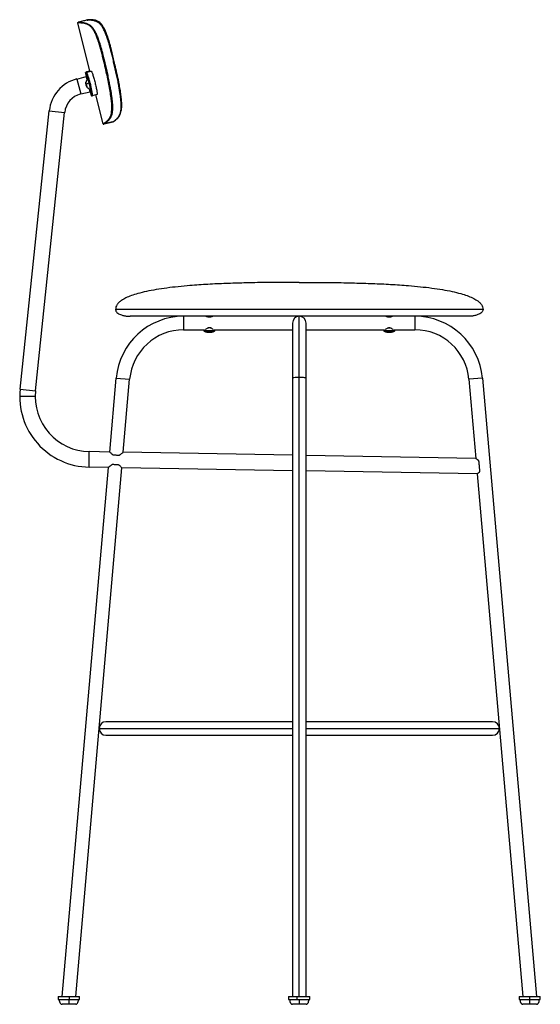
# Paper-space layout '_Front' of a CAD drawing. Header units: millimetres. Extents: x -289 to 249, y -5 to 1012.
import ezdxf

# ---------------------------------------------------------------- set-up
doc = ezdxf.new("R2010")
doc.units = ezdxf.units.MM

psp = doc.layouts.new('_Front')

# ---------------------------------------------------------------- linework, layer by layer
at = {"color": 7, "linetype": 'Continuous', "lineweight": 25}
for p, q in [((-228.9, 1009.2), (-228.9, 1009.2)), ((-216.4, 959.2), (-228.9, 1009.2)), ((-219.3, 1012.1), (-228.5, 1009.8)), ((-218.4, 1012.3), (-218.4, 1012.3)), ((-221.3, 958), (-220.2, 953.7)), ((-220.7, 958), (-221.2, 958.1)), ((-220.7, 958), (-218.9, 950.8)), ((-216.5, 959.4), (-220.1, 958.5)), ((-220, 958.2), (-215.2, 959.4)), ((-229.9, 951.2), (-220.2, 953.7)), ((-229.9, 951.2), (-226, 935.7)), ((-220.7, 947.4), (-220.2, 945.8)), ((-220.7, 946.8), (-220.7, 947.4)), ((-220.5, 946.9), (-220.7, 946.8)), ((-220.2, 944.7), (-220.7, 946.8)), ((-218.3, 951.1), (-218.6, 951)), ((-226, 935.7), (-216.3, 938.1)), ((-220.2, 945.8), (-219.7, 943.6)), ((-219.7, 943.1), (-220.2, 944.7)), ((-219.9, 944.7), (-220.2, 944.7)), ((-219.7, 943.6), (-219.7, 943.1)), ((-216.5, 940.9), (-214.7, 933.8)), ((-216.3, 938.1), (-215.2, 933.8)), ((-216.1, 940.8), (-215.7, 940.9)), ((-215.7, 941.1), (-216, 941)), ((-215.7, 940.9), (-215.7, 941.1)), ((-214.7, 933.8), (-215.1, 933.8)), ((-209.2, 935.1), (-214, 933.9)), ((-202.9, 904.9), (-210.3, 934.8)), ((-288.7, 630.7), (-258.5, 918.3)), ((-272.8, 629.1), (-242.6, 916.7)), ((-258.5, 918.3), (-242.6, 916.7)), ((-193, 906.8), (-202.3, 904.5)), ((-193, 906.8), (-192.9, 906.9)), ((190, 713), (-190, 713)), ((175, 706), (-175, 706)), ((-119.6, 706), (-119.6, 692)), ((-95.7, 706), (-95.5, 705.9)), ((-92.2, 705.5), (-92.2, 705.9)), ((-90, 705.7), (-90, 706)), ((-3, 706), (-3, 705.8)), ((-3, 705.4), (-2.9, 705.3)), ((-3, 705.3), (-3, 705.3)), ((0, 3), (0, 706)), ((2.8, 705.3), (3, 705.4)), ((2.9, 705.4), (2.9, 705.4)), ((3, 705.3), (3, 705.8)), ((92.9, 705.4), (92.9, 705.8)), ((96, 705.6), (96, 706)), ((119.6, 706), (119.6, 692)), ((-119.6, 692), (-97.9, 692)), ((-97.9, 692), (-98.5, 691.4)), ((-97.7, 692.1), (-98.3, 691.4)), ((-91.4, 693.9), (-94.6, 693.9)), ((-92.2, 693.9), (-92.2, 694.2)), ((-87.5, 691.4), (-88.1, 692)), ((-88.1, 692), (-7, 692)), ((-7, 699), (-7, 3)), ((7, 3), (7, 699)), ((7, 692), (88.2, 692)), ((88.2, 692), (87.5, 691.3)), ((94.9, 693.8), (91.1, 693.8)), ((92.9, 693.8), (92.9, 694.3)), ((98.5, 691.3), (97.8, 692)), ((97.8, 692), (119.6, 692)), ((97.8, 692), (98.5, 691.3)), ((-98.5, 691.4), (-87.5, 691.4)), ((-98.4, 690.6), (-87.6, 690.6)), ((87.5, 691.3), (98.5, 691.3)), ((87.6, 690.5), (98.4, 690.5)), ((-196, 565.7), (-189.4, 642.1)), ((-189.4, 642.1), (-175.4, 640.9)), ((189.4, 642.1), (175.4, 640.9)), ((189.4, 642.1), (245.3, 3)), ((-182, 565.5), (-175.4, 640.9)), ((175.4, 640.9), (182.6, 559.1)), ((-273.1, 623.1), (-289.1, 623.1)), ((-288.7, 630.7), (-272.8, 629.1)), ((-217.4, 550.1), (-217.1, 566.1)), ((-196, 565.7), (-217.1, 566.1)), ((-7, 562.4), (-182, 565.5)), ((182.6, 559.1), (7, 562.2)), ((-245.3, 3), (-197.4, 549.8)), ((-231.2, 3), (-183.4, 549.5)), ((-197.4, 549.8), (-217.4, 550.1)), ((-7, 546.4), (-183.4, 549.5)), ((184, 543.1), (7, 546.2)), ((184, 543.1), (231.2, 3)), ((-7, 287), (-199.9, 287)), ((199.9, 287), (7, 287)), ((-206.9, 280), (-7, 280)), ((7, 280), (206.9, 280)), ((-199.9, 273), (-7, 273)), ((7, 273), (199.9, 273)), ((-249.2, 3), (-249.2, 0)), ((-249.2, 3), (-227.2, 3)), ((-249.2, 0), (-227.2, 0)), ((-237.8, 3), (-237.8, 0)), ((-227.2, 0), (-227.2, 3)), ((-11, 3), (-11, 0)), ((-11, 3), (11, 3)), ((-11, 0), (11, 0)), ((-2.6, 3), (-2.6, 0)), ((11, 0), (11, 3)), ((227.2, 3), (227.2, 0)), ((227.2, 3), (249.2, 3)), ((227.2, 0), (249.2, 0)), ((238.2, 3), (238.2, 0)), ((249.2, 0), (249.2, 3))]:
    psp.add_line(p, q, dxfattribs=at)
at = {"color": 7, "linetype": 'Continuous', "lineweight": 25, "flags": 128}
for points in [[(-220.2, 945.9), (-220.4, 946.8), (-220.6, 947.4), (-220.8, 947.8), (-220.8, 947.7), (-220.8, 947.3), (-220.7, 946.5), (-220.5, 945.6), (-220.2, 944.6)], [(-220.2, 944.6), (-219.9, 943.7), (-219.7, 943), (-219.6, 942.7), (-219.5, 942.8), (-219.6, 943.2), (-219.7, 944), (-219.9, 944.9), (-220.2, 945.9)], [(-216.1, 940.8), (-216.1, 940.9), (-216, 941)], [(-201.8, 904.7), (-197.2, 905.9), (-192.6, 907)], [(0, 642.7), (-1.6, 642.7), (-3, 642.6), (-4.4, 642.6), (-5.5, 642.5), (-6.3, 642.3), (-6.8, 642.2), (-7, 642)], [(7, 642), (6.8, 642.2), (6.3, 642.3), (5.5, 642.5), (4.4, 642.6), (3, 642.6), (1.6, 642.7), (0, 642.7)]]:
    psp.add_lwpolyline(points, dxfattribs=at)
at = {"color": 7, "linetype": 'Continuous', "lineweight": 25}
for centre, radius, start, end in [((-213.9, 939.4), 20.1, 107.9745, 109.8823), ((-223.4, 976.9), 19, 277.9062, 280.0632), ((-216.1, 962.7), 3.47, 265.5961, 285.8761), ((-220.7, 914.4), 38, 104, 174), ((-215.3, 946.4), 5.65, 125.6878, 166.5948), ((-213.7, 936), 11.8, 107.7698, 123.1913), ((-227.3, 945.9), 10, 7.8026, 30.8495), ((-248, 938.1), 32.5, 5.343, 23.6801), ((-252.4, 936.8), 36.7, 6.5959, 16.5451), ((-215.3, 946.4), 5.65, 221.4464, 262.3534), ((-220.7, 914.4), 22, 104, 174), ((-217.3, 952.6), 19, 277.9062, 280.0632), ((-119.6, 636), 70, 90, 175), ((0, 699), 7, 0, 180), ((119.6, 636), 70, 5, 90), ((-119.6, 636), 56, 90, 175), ((119.6, 636), 56, 5, 90), ((-98.2, 691.1), 0.5, 135, 245.1123), ((-98, 691.1), 0.508, 136.0819, 243.3505), ((-93, 702.2), 12.8, 245.1123, 259.1096), ((-93, 701.4), 12, 244.3152, 259.2804), ((-94.8, 693.6), 4.01, 259.8554, 263.9564), ((-94.8, 693.6), 3.95, 263.9684, 280.1883), ((-93.2, 702.1), 12.5, 265.1673, 270.692), ((-92.8, 702.1), 12.5, 264.2766, 275.7234), ((-91.2, 693.6), 3.95, 261.4026, 271.2175), ((-91.1, 692.1), 2.44, 257.043, 282.957), ((-93, 702.2), 12.8, 280.8904, 294.8877), ((-87.8, 691.1), 0.5, 294.8877, 45), ((87.8, 691), 0.5, 135, 245.1123), ((93, 702.1), 12.7, 245.1062, 259.6566), ((90.9, 690.7), 1.17, 258.9589, 288.7331), ((91.4, 695.3), 5.73, 266.7766, 274.6329), ((92.5, 701.5), 12, 264.1538, 275.8462), ((93.5, 701.5), 12, 267.7712, 273.2026), ((94.6, 695.3), 5.74, 261.5502, 278.4498), ((95.1, 690.7), 1.16, 262.8328, 281.1665), ((93, 702.1), 12.7, 280.3434, 294.8938), ((95, 690.8), 1.26, 281.1363, 288.3815), ((98.2, 691), 0.5, 294.8877, 45), ((98.2, 691), 0.5, 294.9015, 44.9915), ((-216.1, 623.1), 73, 174, 269), ((-216.1, 623.1), 57, 174, 269), ((-199.9, 280), 7, 90, 270), ((199.9, 280), 7, 270, 90)]:
    psp.add_arc(centre, radius, start, end, dxfattribs=at)
for points, knots in [([(-228.9, 1009.2), (-228.9, 1009.3), (-228.9, 1009.4), (-228.9, 1009.5), (-228.8, 1009.6), (-228.8, 1009.7), (-228.7, 1009.8), (-228.6, 1009.8), (-228.5, 1009.8)], [0, 0, 0, 0, 0.239457, 0.368361, 0.5, 0.631639, 0.760543, 1, 1, 1, 1]), ([(-202.9, 904.9), (-202.8, 904.9), (-202.8, 904.9), (-202.6, 905), (-202.2, 905.2), (-201.7, 905.6), (-201.1, 906), (-200.4, 906.5), (-199.7, 907), (-198.9, 907.7), (-198.1, 908.5), (-197.3, 909.3), (-196.5, 910.3), (-195.9, 911.3), (-195.3, 912.6), (-194.7, 914.1), (-194.3, 915.6), (-194.1, 917.2), (-193.9, 919), (-193.8, 921.1), (-193.8, 923.5), (-193.9, 926.1), (-194.2, 928.9), (-194.6, 931.9), (-195.2, 936.3), (-196.2, 942.2), (-197.6, 949.5), (-199.2, 956.9), (-200.7, 963.5), (-202.1, 969.3), (-203.3, 974.2), (-204.5, 979.2), (-205.7, 983.5), (-206.8, 987.2), (-207.8, 990.3), (-209, 993.8), (-210.2, 996.8), (-211.3, 999.2), (-212.2, 1000.7), (-213, 1002.1), (-213.8, 1003.2), (-214.6, 1004.3), (-215.7, 1005.4), (-217, 1006.5), (-218.4, 1007.3), (-219.7, 1007.9), (-220.9, 1008.3), (-222.3, 1008.7), (-223.7, 1008.9), (-225.1, 1009), (-226.3, 1009.1), (-227.2, 1009.1), (-227.9, 1009.1), (-228.5, 1009.1), (-228.8, 1009.2), (-228.8, 1009.2), (-228.9, 1009.2)], [0, 0, 0, 0, 0.02981, 0.058705, 0.086687, 0.113758, 0.141805, 0.164189, 0.185655, 0.208031, 0.230897, 0.251971, 0.268429, 0.28344, 0.299229, 0.314984, 0.32572, 0.336076, 0.346533, 0.357132, 0.367404, 0.37808, 0.387899, 0.398402, 0.409666, 0.43296, 0.456401, 0.479985, 0.504089, 0.519827, 0.535973, 0.551517, 0.567096, 0.57787, 0.588205, 0.598561, 0.614286, 0.622013, 0.630008, 0.637389, 0.645038, 0.653026, 0.661415, 0.679989, 0.698062, 0.716796, 0.735713, 0.754933, 0.786103, 0.817292, 0.847317, 0.879686, 0.909386, 0.942018, 0.971018, 1, 1, 1, 1]), ([(-227.5, 1010.1), (-227.6, 1010), (-227.7, 1010), (-228, 1010), (-228.3, 1009.9), (-228.5, 1009.9), (-228.5, 1009.8), (-228.5, 1009.8)], [0, 0, 0, 0, 0.028918, 0.239736, 0.464993, 0.717547, 1, 1, 1, 1]), ([(-228.5, 1009.8), (-228.5, 1009.8), (-228.4, 1009.8), (-228.2, 1009.8), (-227.8, 1009.7), (-227.4, 1009.7), (-226.8, 1009.7), (-226.3, 1009.7), (-225.6, 1009.7), (-224.7, 1009.6), (-223.8, 1009.5), (-222.8, 1009.4), (-221.7, 1009.2), (-220.4, 1008.9), (-219, 1008.4), (-217.7, 1007.7), (-216.4, 1006.9), (-215.2, 1005.9), (-214.1, 1004.7), (-213.1, 1003.4), (-211.9, 1001.7), (-210.5, 999), (-209, 995.6), (-207.9, 992.7), (-207.1, 990.1), (-206.1, 987.2), (-205.1, 983.8), (-204.1, 980.1), (-203, 975.7), (-201.8, 970.7), (-200.5, 965.2), (-199.1, 959.3), (-197.8, 953.5), (-196.7, 947.8), (-195.7, 942.6), (-194.8, 938), (-194.2, 933.8), (-193.6, 929.4), (-193.2, 925.1), (-193.1, 920.9), (-193.3, 917.5), (-193.7, 915.1), (-194.2, 913.4), (-194.7, 912.1), (-195.3, 911), (-195.9, 910), (-196.6, 909), (-197.4, 908.2), (-198.2, 907.4), (-199.1, 906.7), (-200, 906), (-200.7, 905.4), (-201.4, 905), (-201.7, 904.8), (-201.8, 904.7), (-201.8, 904.7)], [0, 0, 0, 0, 0.032412, 0.060974, 0.086381, 0.110137, 0.132294, 0.153171, 0.173137, 0.199107, 0.222769, 0.243486, 0.262016, 0.287882, 0.311008, 0.330628, 0.347644, 0.362683, 0.375541, 0.384738, 0.393521, 0.41074, 0.427054, 0.435704, 0.444697, 0.455398, 0.467023, 0.479676, 0.49385, 0.511492, 0.530977, 0.550364, 0.571369, 0.59033, 0.608299, 0.624321, 0.639108, 0.653019, 0.671891, 0.689846, 0.708382, 0.728429, 0.741064, 0.754289, 0.768673, 0.784956, 0.803046, 0.823236, 0.84616, 0.872578, 0.901818, 0.932935, 0.965396, 0.999135, 1, 1, 1, 1]), ([(-219.3, 1012.1), (-220.5, 1011.8), (-223.3, 1011.1), (-226, 1010.4), (-227.5, 1010.1)], [0, 0, 0, 0, 0.443597, 1, 1, 1, 1]), ([(-219.3, 1012.1), (-219.3, 1012.1), (-219.3, 1012.2), (-219, 1012.2), (-218.7, 1012.3), (-218.5, 1012.3), (-218.3, 1012.3)], [0, 0, 0, 0, 0.3075697, 0.5794133, 0.8214383, 1, 1, 1, 1]), ([(-193, 906.8), (-193, 906.8), (-193, 906.8), (-192.6, 907), (-192.2, 907.3), (-191.5, 907.7), (-190.8, 908.3), (-190, 908.9), (-189.1, 909.7), (-188.2, 910.6), (-187.3, 911.6), (-186.5, 912.7), (-185.8, 914), (-185.3, 915.4), (-184.7, 917.2), (-184.3, 919.7), (-184.1, 923.2), (-184.3, 927.3), (-184.7, 931.7), (-185.3, 936), (-185.9, 940.2), (-186.7, 944.9), (-187.7, 950), (-188.9, 955.7), (-190.2, 961.5), (-191.6, 967.4), (-192.9, 972.9), (-194.1, 978), (-195.2, 982.3), (-196.2, 986.1), (-197.2, 989.4), (-198.1, 992.4), (-199, 994.9), (-200.1, 997.9), (-201.5, 1001.2), (-203, 1003.9), (-204.1, 1005.7), (-205.1, 1007), (-206.2, 1008.2), (-207.4, 1009.2), (-208.6, 1010), (-210, 1010.6), (-211.4, 1011.2), (-212.6, 1011.5), (-213.7, 1011.7), (-214.7, 1011.8), (-215.6, 1011.9), (-216.6, 1012), (-217.3, 1012), (-217.9, 1012), (-218.3, 1012), (-218.7, 1012), (-219, 1012.1), (-219.2, 1012.1), (-219.3, 1012.1), (-219.3, 1012.1)], [0, 0, 0, 0, 0.033737, 0.066282, 0.097639, 0.127808, 0.156729, 0.183906, 0.208461, 0.233066, 0.2543, 0.273177, 0.289582, 0.304169, 0.317956, 0.33666, 0.354001, 0.370861, 0.388643, 0.401778, 0.415757, 0.430918, 0.447931, 0.465889, 0.485789, 0.504158, 0.522621, 0.539339, 0.552769, 0.564758, 0.575768, 0.585897, 0.5944, 0.60257, 0.617935, 0.634086, 0.642299, 0.650885, 0.662869, 0.676868, 0.692696, 0.710939, 0.732439, 0.756482, 0.77403, 0.793712, 0.816225, 0.840906, 0.86724, 0.885447, 0.904835, 0.92547, 0.947507, 0.97225, 1, 1, 1, 1]), ([(-219.3, 1012.1), (-219.2, 1012.1), (-219, 1012.2), (-218.8, 1012.1), (-218.7, 1012.1)], [0, 0, 0, 0, 0.650061, 1, 1, 1, 1]), ([(-193.5, 978.6), (-193.6, 978.7), (-194.1, 980.8), (-195.1, 984.8), (-196.7, 990.5), (-198.3, 995.6), (-200, 999.9), (-201.5, 1003.2), (-203.1, 1005.9), (-204.7, 1008.1), (-206.3, 1009.6), (-207.9, 1010.7), (-209.9, 1011.7), (-212.1, 1012.2), (-214.3, 1012.5), (-215.8, 1012.5), (-216.9, 1012.5), (-217.5, 1012.4), (-217.9, 1012.4), (-218.2, 1012.3), (-218.6, 1012.3), (-218.9, 1012.2), (-219, 1012.2)], [0, 0, 0, 0, 0.002645, 0.04854, 0.094451, 0.140373, 0.175003, 0.209759, 0.244403, 0.279238, 0.325252, 0.371349, 0.41728, 0.520111, 0.623105, 0.726146, 0.794181, 0.861051, 0.886486, 0.916752, 0.954585, 1, 1, 1, 1]), ([(-192.9, 906.9), (-192.8, 906.9), (-192.6, 907), (-192.4, 907.2), (-192.2, 907.2), (-192, 907.4), (-191.8, 907.5), (-191.3, 907.8), (-190.5, 908.4), (-189.1, 909.5), (-187.8, 910.7), (-186.6, 912.2), (-185.5, 913.9), (-184.7, 915.6), (-184.1, 917.8), (-183.7, 920.4), (-183.5, 923.2), (-183.6, 926.7), (-183.9, 931), (-184.5, 936.1), (-185.5, 942), (-186.8, 949), (-188.5, 957), (-190.3, 965.1), (-192, 972.2), (-193.4, 978.3), (-194.9, 983.8), (-196.3, 988.8), (-197.7, 993.2), (-199.2, 997.4), (-200.8, 1001.1), (-202.4, 1004.1), (-204, 1006.6), (-205.6, 1008.3), (-207.2, 1009.4), (-208.6, 1010.2), (-209.8, 1010.8), (-211.6, 1011.4), (-213.5, 1011.8), (-215.5, 1011.9), (-216.8, 1012), (-217.7, 1012), (-218.1, 1012), (-218.3, 1012), (-218.3, 1012), (-218.3, 1012)], [0, 0, 0, 0, 0.013397, 0.029789, 0.044179, 0.058168, 0.07182, 0.085386, 0.149351, 0.187438, 0.225491, 0.263492, 0.285066, 0.306743, 0.328381, 0.344592, 0.360924, 0.377137, 0.393447, 0.414988, 0.436608, 0.458143, 0.490515, 0.522895, 0.544434, 0.565933, 0.587449, 0.603718, 0.61995, 0.636267, 0.652539, 0.668857, 0.685118, 0.704682, 0.724143, 0.743632, 0.763076, 0.782515, 0.830962, 0.879429, 0.927879, 0.959861, 0.989603, 0.998969, 1, 1, 1, 1]), ([(-214, 933.9), (-213.9, 934), (-213.8, 934.1), (-213.8, 934.8), (-213.9, 936), (-214.2, 937.5), (-214.5, 939.4), (-214.9, 941.5), (-215.4, 943.8), (-216, 946.2), (-216.6, 948.6), (-217.2, 950.9), (-217.9, 953), (-218.5, 954.8), (-219, 956.3), (-219.5, 957.4), (-219.8, 958.1), (-220, 958.1), (-220, 958.2)], [0, 0, 0, 0, 0.062412, 0.124998, 0.187262, 0.249886, 0.312192, 0.374719, 0.43723, 0.5, 0.562412, 0.624998, 0.687262, 0.749887, 0.812192, 0.874719, 0.937229, 1, 1, 1, 1]), ([(-215.2, 959.4), (-215.1, 959.3), (-215, 959.3), (-214.6, 958.6), (-214.2, 957.5), (-213.6, 956), (-213, 954.2), (-212.4, 952.1), (-211.8, 949.8), (-211.2, 947.4), (-210.6, 945), (-210.1, 942.7), (-209.7, 940.6), (-209.3, 938.7), (-209.1, 937.2), (-209, 936), (-209, 935.3), (-209.1, 935.2), (-209.2, 935.1)], [0, 0, 0, 0, 0.062412, 0.124998, 0.187262, 0.249886, 0.312192, 0.374719, 0.43723, 0.5, 0.562412, 0.624998, 0.687262, 0.749887, 0.812192, 0.874719, 0.937229, 1, 1, 1, 1]), ([(-219.3, 950.4), (-219.4, 950.7), (-219.6, 951.4), (-219.8, 952.1), (-219.9, 952.7), (-220, 953.2), (-220.2, 953.6), (-220.2, 953.6), (-220.2, 953.7)], [0, 0, 0, 0, 0.175015, 0.34155, 0.478875, 0.586965, 0.799136, 1, 1, 1, 1]), ([(-216.3, 938.1), (-216.3, 938.2), (-216.3, 938.2), (-216.4, 938.4), (-216.4, 938.7), (-216.6, 939.3), (-216.8, 940.2), (-217, 940.9), (-217, 941.2)], [0, 0, 0, 0, 0.137984, 0.281166, 0.429546, 0.610176, 0.858632, 1, 1, 1, 1]), ([(-202.9, 904.9), (-202.8, 904.8), (-202.7, 904.5), (-202.4, 904.5), (-202.2, 904.5)], [0, 0, 0, 0, 0.500102, 1, 1, 1, 1]), ([(-202.8, 904.7), (-202.8, 904.7), (-202.8, 904.8), (-202.8, 904.8), (-202.9, 904.9)], [0, 0, 0, 0, 0.0001, 1, 1, 1, 1]), ([(-201.8, 904.7), (-202, 904.7), (-202.1, 904.6), (-202.2, 904.6), (-202.2, 904.6)], [0, 0, 0, 0, 0.653112, 1, 1, 1, 1]), ([(0, 741), (-2.4, 741), (-7.7, 741), (-16, 741), (-25.3, 741), (-35.4, 740.9), (-46.1, 740.7), (-59.6, 740.4), (-75.8, 739.9), (-94.4, 739.1), (-110.9, 737.9), (-125.1, 736.6), (-136.7, 735.3), (-147.7, 733.7), (-157.7, 731.8), (-166.3, 729.7), (-173.4, 727.5), (-179, 725.2), (-183.4, 722.8), (-186.4, 720.5), (-188.4, 718.2), (-189.8, 715.7), (-189.9, 713.9), (-190, 713)], [0, 0, 0, 0, 0.0369404, 0.079368, 0.126555, 0.1777747, 0.232301, 0.2894096, 0.3826304, 0.477651, 0.5717012, 0.6338678, 0.6934602, 0.7496467, 0.8016274, 0.8486555, 0.8835906, 0.9143463, 0.9407987, 0.9579252, 0.9730307, 0.9867228, 1, 1, 1, 1]), ([(0, 741), (2.4, 741), (7.7, 741), (16, 741), (25.3, 741), (35.4, 740.9), (46.1, 740.7), (59.6, 740.4), (75.8, 739.9), (94.4, 739.1), (110.9, 737.9), (125.1, 736.6), (136.7, 735.3), (147.7, 733.7), (157.7, 731.8), (166.3, 729.7), (173.4, 727.5), (179, 725.2), (183.4, 722.8), (186.4, 720.5), (188.4, 718.2), (189.8, 715.7), (189.9, 713.9), (190, 713)], [0, 0, 0, 0, 0.03694, 0.079368, 0.126555, 0.177775, 0.232301, 0.28941, 0.38263, 0.477651, 0.571701, 0.633868, 0.69346, 0.749647, 0.801627, 0.848656, 0.883591, 0.914346, 0.940799, 0.957925, 0.973031, 0.986723, 1, 1, 1, 1]), ([(-190, 713), (-189.9, 712.4), (-189.7, 711.2), (-188.5, 709.8), (-186.8, 708.6), (-184.4, 707.5), (-181.5, 706.7), (-178.2, 706.1), (-176, 706), (-175, 706)], [0, 0, 0, 0, 0.096731, 0.19903, 0.315386, 0.44571, 0.633539, 0.823894, 1, 1, 1, 1]), ([(190, 713), (189.9, 712.4), (189.7, 711.2), (188.5, 709.8), (186.8, 708.6), (184.4, 707.5), (181.5, 706.7), (178.2, 706.1), (176, 706), (175, 706)], [0, 0, 0, 0, 0.096731, 0.19903, 0.315386, 0.44571, 0.633539, 0.823894, 1, 1, 1, 1]), ([(-93, 705.1), (-93.2, 705.1), (-93.7, 705.1), (-94.6, 705.2), (-95.5, 705.5), (-96.2, 705.8), (-96.5, 706), (-96.5, 706), (-96.5, 706)], [0, 0, 0, 0, 0.125278, 0.250371, 0.500283, 0.74944, 0.873912, 1, 1, 1, 1]), ([(-95.5, 705.9), (-95.6, 705.9), (-95.7, 705.8), (-95.9, 705.7), (-96, 705.6)], [0, 0, 0, 0, 0.499862, 1, 1, 1, 1]), ([(-92.2, 705.9), (-92.6, 705.9), (-93.4, 705.8), (-94.5, 705.8), (-95.4, 705.7), (-95.9, 705.7), (-95.9, 705.6), (-95.9, 705.6)], [0, 0, 0, 0, 0.224536, 0.449072, 0.6736079, 0.8981439, 1, 1, 1, 1]), ([(-95, 706), (-95.1, 706), (-95.3, 706), (-95.4, 705.9), (-95.5, 705.9), (-95.5, 705.9)], [0, 0, 0, 0, 0.156228, 0.578114, 1, 1, 1, 1]), ([(-92.2, 705.5), (-92.6, 705.5), (-93.4, 705.4), (-94.3, 705.4), (-94.7, 705.4), (-94.8, 705.3)], [0, 0, 0, 0, 0.42672, 0.853439, 1, 1, 1, 1]), ([(-91.5, 705.3), (-91.7, 705.2), (-92.1, 705.2), (-92.7, 705.2), (-93.3, 705.1), (-93.6, 705.1), (-93.7, 705.1)], [0, 0, 0, 0, 0.274081, 0.561475, 0.855389, 1, 1, 1, 1]), ([(-89.5, 706), (-89.5, 706), (-89.5, 706), (-89.8, 705.8), (-90.5, 705.5), (-91.4, 705.2), (-92.3, 705.1), (-92.8, 705.1), (-93, 705.1)], [0, 0, 0, 0, 0.125565, 0.250794, 0.500702, 0.750015, 0.874775, 1, 1, 1, 1]), ([(-90, 705.7), (-90, 705.7), (-90, 705.7), (-90.4, 705.6), (-91.1, 705.6), (-91.8, 705.5), (-92.2, 705.5)], [0, 0, 0, 0, 0.033965, 0.355977, 0.677988, 1, 1, 1, 1]), ([(-3, 705.9), (-2.9, 705.9), (-2.7, 705.8), (-2.6, 705.7), (-2.5, 705.6)], [0, 0, 0, 0, 0.53174, 1, 1, 1, 1]), ([(-2.5, 705.7), (-2.6, 705.6), (-2.7, 705.5), (-2.9, 705.4), (-3, 705.4)], [0, 0, 0, 0, 0.499841, 1, 1, 1, 1]), ([(3, 705.9), (3, 705.8), (3, 705.8), (2.4, 705.7), (1.8, 705.7), (1.5, 705.7)], [0, 0, 0, 0, 0.311754, 0.655877, 1, 1, 1, 1]), ([(93, 705.1), (92.8, 705.1), (92.3, 705.1), (91.4, 705.2), (90.5, 705.5), (89.8, 705.8), (89.5, 706), (89.5, 706), (89.5, 706)], [0, 0, 0, 0, 0.125278, 0.250371, 0.500283, 0.74944, 0.873912, 1, 1, 1, 1]), ([(89.5, 706), (89.5, 706), (89.5, 706), (89.6, 706), (89.6, 706)], [0, 0, 0, 0, 0.9987898, 1, 1, 1, 1]), ([(90.5, 705.9), (90.4, 705.8), (90.3, 705.7), (90.1, 705.6), (90, 705.6)], [0, 0, 0, 0, 0.499859, 1, 1, 1, 1]), ([(92.9, 705.8), (92.5, 705.8), (91.8, 705.7), (90.8, 705.7), (90.2, 705.6), (90.1, 705.6), (90.1, 705.6)], [0, 0, 0, 0, 0.269012, 0.538023, 0.807035, 1, 1, 1, 1]), ([(90.5, 705.9), (90.5, 705.9), (90.5, 705.8), (90.5, 705.8), (90.5, 705.8)], [0, 0, 0, 0, 0.626348, 1, 1, 1, 1]), ([(92.9, 705.4), (92.5, 705.4), (91.9, 705.3), (91.5, 705.3), (91.3, 705.3)], [0, 0, 0, 0, 0.6802496, 1, 1, 1, 1]), ([(95.5, 705.6), (95.4, 705.5), (95, 705.5), (94.1, 705.5), (93.3, 705.4), (92.9, 705.4)], [0, 0, 0, 0, 0.244902, 0.622451, 1, 1, 1, 1]), ([(96.5, 706), (96.5, 706), (96.5, 706), (96.2, 705.8), (95.5, 705.5), (94.6, 705.2), (93.7, 705.1), (93.2, 705.1), (93, 705.1)], [0, 0, 0, 0, 0.125565, 0.250794, 0.500702, 0.750015, 0.874775, 1, 1, 1, 1]), ([(94.1, 705.2), (94.1, 705.2), (93.8, 705.2), (93.5, 705.1), (93.3, 705.1)], [0, 0, 0, 0, 0.306649, 1, 1, 1, 1]), ([(-97.1, 692.3), (-96.9, 692.5), (-96.3, 693), (-95.1, 693.8), (-93.9, 694.2), (-93.3, 694.3), (-93, 694.3)], [0, 0, 0, 0, 0.3462472, 0.6806705, 0.8481455, 1, 1, 1, 1]), ([(-93, 694.3), (-92.7, 694.3), (-92.1, 694.2), (-90.9, 693.8), (-89.7, 693), (-89.1, 692.5), (-88.9, 692.3)], [0, 0, 0, 0, 0.1589257, 0.3194328, 0.6541265, 1, 1, 1, 1]), ([(88.8, 692.3), (88.8, 692.3), (89, 692.4), (89.7, 693), (90.9, 693.8), (92.1, 694.2), (92.7, 694.3), (93, 694.3)], [0, 0, 0, 0, 0.039934, 0.374176, 0.694312, 0.854633, 1, 1, 1, 1]), ([(93, 694.3), (93.3, 694.3), (93.9, 694.2), (95.1, 693.8), (96.2, 693), (97, 692.4), (97.2, 692.3), (97.2, 692.3)], [0, 0, 0, 0, 0.152161, 0.305836, 0.626283, 0.958949, 1, 1, 1, 1]), ([(-195.8, 565.5), (-195.5, 565.3), (-195.1, 564.8), (-194.2, 564.1), (-193.6, 563.5), (-193.1, 563.2), (-192.7, 562.9), (-192.4, 562.7)], [0, 0, 0, 0, 0.332961, 0.666075, 0.726561, 0.832286, 1, 1, 1, 1]), ([(-192.4, 562.7), (-191.9, 562.7), (-190.7, 562.7), (-188.5, 562.6), (-187, 562.6), (-186.1, 562.6)], [0, 0, 0, 0, 0.277197, 0.562141, 1, 1, 1, 1]), ([(-186.1, 562.6), (-185.6, 562.9), (-184.5, 563.6), (-183.2, 564.6), (-182.4, 565.2), (-182, 565.5), (-182, 565.5), (-182, 565.5)], [0, 0, 0, 0, 0.2489691, 0.4989064, 0.7490997, 0.8765518, 1, 1, 1, 1]), ([(-193.3, 552.7), (-193.4, 552.7), (-193.6, 552.6), (-193.8, 552.4), (-194.2, 552.2), (-194.5, 551.9), (-195, 551.6), (-195.6, 551.2), (-196.2, 550.7), (-196.7, 550.3), (-197, 550.1), (-197.2, 549.9), (-197.3, 549.9), (-197.4, 549.8), (-197.4, 549.8), (-197.4, 549.8), (-197.4, 549.8)], [0, 0, 0, 0, 0.032816, 0.074471, 0.124964, 0.19749, 0.248896, 0.383444, 0.498783, 0.629199, 0.749276, 0.800843, 0.851554, 0.901551, 0.950982, 1, 1, 1, 1]), ([(-187, 552.6), (-187.5, 552.6), (-188, 552.6), (-189, 552.6), (-189.6, 552.6), (-190.7, 552.6), (-191.3, 552.7), (-192.3, 552.7), (-192.8, 552.7), (-193.3, 552.7)], [0, 0, 0, 0, 0.25, 0.25, 0.5, 0.5, 0.75, 0.75, 1, 1, 1, 1]), ([(-183.7, 549.8), (-183.9, 550), (-184.4, 550.4), (-185.2, 551.2), (-185.9, 551.7), (-186.3, 552.1), (-186.7, 552.4), (-187, 552.6)], [0, 0, 0, 0, 0.332961, 0.666075, 0.726561, 0.832286, 1, 1, 1, 1]), ([(185.8, 556.6), (185.7, 556.7), (185.6, 556.8), (185.3, 557), (185.1, 557.1), (184.9, 557.3), (184.7, 557.4), (184.4, 557.7), (184, 558), (183.6, 558.3), (183.3, 558.5), (183.1, 558.7), (182.9, 558.8), (182.8, 558.9), (182.7, 559), (182.6, 559.1), (182.6, 559.1), (182.6, 559.1), (182.6, 559.1)], [0, 0, 0, 0, 0.041882, 0.083596, 0.125166, 0.166617, 0.207973, 0.24926, 0.376885, 0.499293, 0.566486, 0.631891, 0.695726, 0.758223, 0.819632, 0.880214, 0.940243, 1, 1, 1, 1]), ([(186.8, 545.5), (186.7, 545.8), (186.7, 546.2), (186.6, 547), (186.6, 547.5), (186.5, 548.4), (186.5, 548.9), (186.4, 550), (186.3, 550.5), (186.2, 551.6), (186.2, 552.2), (186.1, 553.2), (186, 553.7), (186, 554.7), (185.9, 555.1), (185.8, 555.9), (185.8, 556.3), (185.8, 556.6)], [0, 0, 0, 0, 0.125, 0.125, 0.25, 0.25, 0.375, 0.375, 0.5, 0.5, 0.625, 0.625, 0.75, 0.75, 0.875, 0.875, 1, 1, 1, 1]), ([(184, 543.1), (184, 543.1), (184, 543.1), (184, 543.1), (184, 543.1), (184, 543.2), (184, 543.2), (184.1, 543.2), (184.1, 543.3), (184.2, 543.3), (184.2, 543.4), (184.3, 543.4), (184.4, 543.5), (184.5, 543.6), (184.6, 543.7), (184.6, 543.7), (184.8, 543.9), (185.1, 544.2), (185.6, 544.5), (186, 544.9), (186.4, 545.2), (186.6, 545.4), (186.8, 545.5)], [0, 0, 0, 0, 0.032352, 0.064717, 0.097124, 0.129602, 0.16218, 0.194886, 0.227748, 0.260795, 0.294053, 0.327548, 0.361309, 0.395359, 0.429724, 0.464428, 0.499495, 0.622801, 0.7493, 0.833343, 0.916834, 1, 1, 1, 1]), ([(-248.2, 0), (-248.2, -0.7), (-248.1, -2.1), (-247.4, -3.6), (-246.7, -4.4), (-246.2, -4.8), (-245.7, -5), (-245.4, -5), (-245.2, -5)], [0, 0, 0, 0, 0.3466175, 0.6422973, 0.7581947, 0.8536467, 0.9328046, 1, 1, 1, 1]), ([(-248.2, 0), (-248.2, 0), (-248.1, 0), (-247.5, 0), (-246.6, 0), (-245.4, 0), (-243.8, 0), (-242.1, 0), (-240.2, 0), (-238.9, 0), (-238.2, 0)], [0, 0, 0, 0, 0.124944, 0.25, 0.374944, 0.499999, 0.624944, 0.749999, 0.874972, 1, 1, 1, 1]), ([(-238.2, 0), (-238.2, -0.6), (-238.2, -1.8), (-238.2, -3.3), (-238.2, -4.2), (-238.2, -4.7), (-238.2, -4.9), (-238.2, -5), (-238.2, -5)], [0, 0, 0, 0, 0.291125, 0.577452, 0.704337, 0.815905, 0.913214, 1, 1, 1, 1]), ([(-238.2, 0), (-237.6, 0), (-236.3, 0), (-234.4, 0), (-232.6, 0), (-231.1, 0), (-229.9, 0), (-228.9, 0), (-228.3, 0), (-228.3, 0), (-228.2, 0)], [0, 0, 0, 0, 0.124972, 0.249999, 0.374944, 0.499999, 0.624944, 0.75, 0.874944, 1, 1, 1, 1]), ([(-231.2, -5), (-231.1, -5), (-230.8, -5), (-230.3, -4.8), (-229.8, -4.4), (-229.1, -3.6), (-228.4, -2.1), (-228.3, -0.7), (-228.2, 0)], [0, 0, 0, 0, 0.067195, 0.146353, 0.241805, 0.357703, 0.653382, 1, 1, 1, 1]), ([(-10, 0), (-9.9, -0.7), (-9.8, -2.1), (-9.2, -3.6), (-8.4, -4.4), (-7.9, -4.8), (-7.5, -5), (-7.1, -5), (-7, -5)], [0, 0, 0, 0, 0.3462781, 0.6417448, 0.7576324, 0.8531628, 0.9325037, 1, 1, 1, 1]), ([(-10, 0), (-9.9, -0.7), (-9.8, -2.1), (-9.2, -3.6), (-8.4, -4.4), (-7.9, -4.8), (-7.5, -5), (-7.1, -5), (-7, -5)], [0, 0, 0, 0, 0.346618, 0.642297, 0.758195, 0.853647, 0.932805, 1, 1, 1, 1]), ([(-10, 0), (-10, 0), (-9.9, 0), (-9.3, 0), (-8.4, 0), (-7.1, 0), (-5.6, 0), (-4.2, 0), (-3.2, 0), (-2.9, 0)], [0, 0, 0, 0, 0.153947, 0.30803, 0.461977, 0.616061, 0.770008, 0.924091, 1, 1, 1, 1]), ([(-2.2, 0), (-2.1, 0), (-1.4, 0), (-0.7, 0), (0, 0)], [0, 0, 0, 0, 0.117892, 1, 1, 1, 1]), ([(0, 0), (0, -0.6), (0, -1.8), (0, -3.3), (0, -4.2), (0, -4.7), (0, -4.9), (0, -5), (0, -5)], [0, 0, 0, 0, 0.291125, 0.577452, 0.704337, 0.815905, 0.913214, 1, 1, 1, 1]), ([(0, 0), (0.7, 0), (2, 0), (3.9, 0), (5.6, 0), (7.1, 0), (8.4, 0), (9.3, 0), (9.9, 0), (10, 0), (10, 0)], [0, 0, 0, 0, 0.124972, 0.249999, 0.374944, 0.499999, 0.624944, 0.75, 0.874944, 1, 1, 1, 1]), ([(7, -5), (7.1, -5), (7.5, -5), (7.9, -4.8), (8.4, -4.4), (9.2, -3.6), (9.8, -2.1), (9.9, -0.7), (10, 0)], [0, 0, 0, 0, 0.067496, 0.146837, 0.242368, 0.358255, 0.653722, 1, 1, 1, 1]), ([(7, -5), (7.1, -5), (7.5, -5), (7.9, -4.8), (8.4, -4.4), (9.2, -3.6), (9.8, -2.1), (9.9, -0.7), (10, 0)], [0, 0, 0, 0, 0.0671954, 0.1463533, 0.2418053, 0.3577027, 0.6533825, 1, 1, 1, 1]), ([(228.2, 0), (228.3, -0.7), (228.4, -2.1), (229.1, -3.6), (229.8, -4.4), (230.3, -4.8), (230.8, -5), (231.1, -5), (231.2, -5)], [0, 0, 0, 0, 0.3466175, 0.6422973, 0.7581947, 0.8536467, 0.9328046, 1, 1, 1, 1]), ([(228.2, 0), (228.3, 0), (228.3, 0), (228.9, 0), (229.9, 0), (231.1, 0), (232.6, 0), (234.4, 0), (236.3, 0), (237.6, 0), (238.2, 0)], [0, 0, 0, 0, 0.124944, 0.25, 0.374944, 0.499999, 0.624944, 0.749999, 0.874972, 1, 1, 1, 1]), ([(238.2, 0), (238.2, -0.6), (238.2, -1.8), (238.2, -3.3), (238.2, -4.2), (238.2, -4.7), (238.2, -4.9), (238.2, -5), (238.2, -5)], [0, 0, 0, 0, 0.291125, 0.577452, 0.704337, 0.815905, 0.913214, 1, 1, 1, 1]), ([(238.2, 0), (238.9, 0), (240.2, 0), (242.1, 0), (243.8, 0), (245.4, 0), (246.6, 0), (247.5, 0), (248.1, 0), (248.2, 0), (248.2, 0)], [0, 0, 0, 0, 0.124972, 0.249999, 0.374944, 0.499999, 0.624944, 0.75, 0.874944, 1, 1, 1, 1]), ([(245.2, -5), (245.4, -5), (245.7, -5), (246.2, -4.8), (246.7, -4.4), (247.4, -3.6), (248.1, -2.1), (248.2, -0.7), (248.2, 0)], [0, 0, 0, 0, 0.067195, 0.146353, 0.241805, 0.357703, 0.653382, 1, 1, 1, 1])]:
    psp.add_open_spline(points, degree=3, knots=knots, dxfattribs=at)
for points in [[(-238.2, -5), (-239.2, -5), (-241, -5), (-243.3, -5), (-244.9, -5), (-245.1, -5), (-245.2, -5)], [(-231.2, -5), (-231.3, -5), (-231.6, -5), (-233.2, -5), (-235.5, -5), (-237.3, -5), (-238.2, -5)], [(0, -5), (-0.9, -5), (-2.7, -5), (-5.1, -5), (-6.7, -5), (-6.9, -5), (-7, -5)], [(7, -5), (6.9, -5), (6.7, -5), (5.1, -5), (2.7, -5), (0.9, -5), (0, -5)], [(238.2, -5), (237.3, -5), (235.5, -5), (233.2, -5), (231.6, -5), (231.3, -5), (231.2, -5)], [(245.2, -5), (245.1, -5), (244.9, -5), (243.3, -5), (241, -5), (239.2, -5), (238.2, -5)]]:
    psp.add_open_spline(points, degree=3, dxfattribs=at)

doc.saveas('drawing.dxf')
